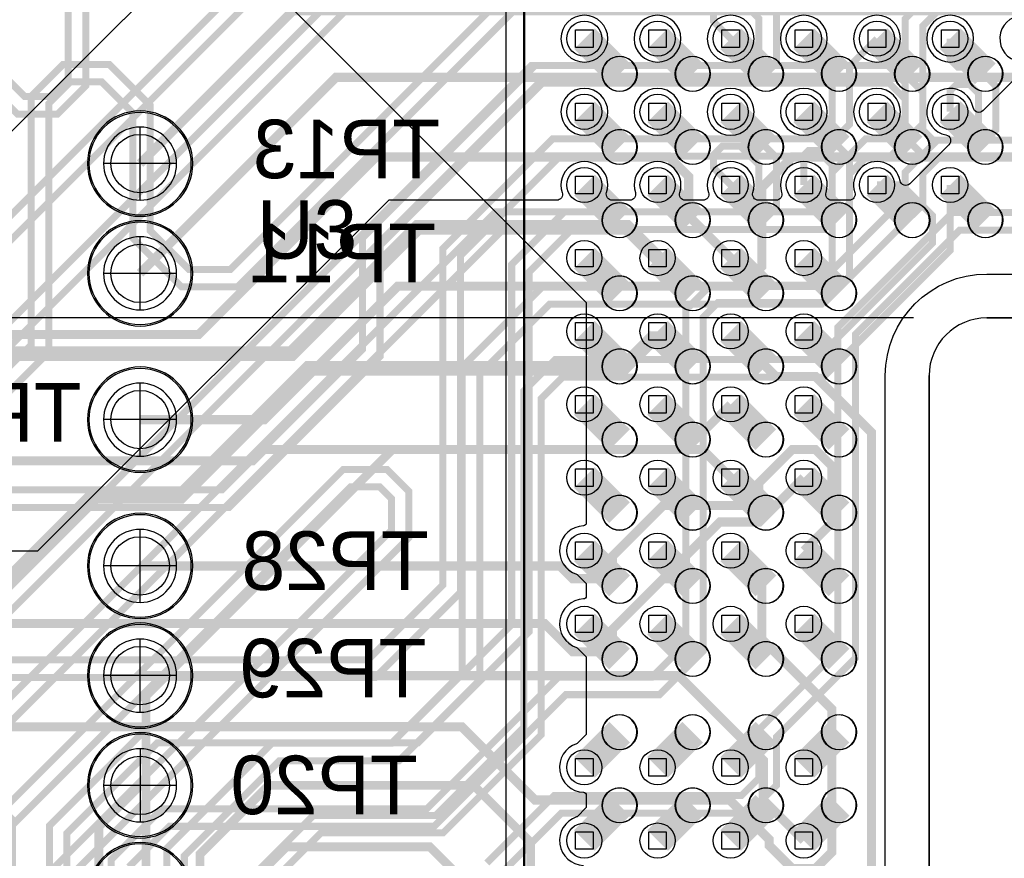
# Model space of a CAD drawing. Extents: x -9303 to 12731, y -3355 to 4522.
# Tile 39 of 51: x 1918 to 2591, y 2475 to 3048. Entities that reach past the tile are written whole.
import ezdxf

# ---------------------------------------------------------------- set-up
doc = ezdxf.new("R2010")
doc.units = 0
for name, color, linetype in [('BG_CUTOUT', 7, 'CONTINUOUS'), ('BG_DIMENSION', 2, 'CONTINUOUS'), ('BG_DXFIN', 231, 'CONTINUOUS'), ('BG_OUTLINE', 150, 'CONTINUOUS'), ('CR_ALL', 2, 'CONTINUOUS'), ('ET_BOTTOM', 1, 'CONTINUOUS'), ('ET_LY3', 103, 'CONTINUOUS'), ('ET_LY5', 7, 'CONTINUOUS'), ('ET_LY6', 7, 'CONTINUOUS'), ('ET_LY8', 213, 'CONTINUOUS'), ('ET_TOP', 5, 'CONTINUOUS'), ('MA_NCLEGEND-1-10', 231, 'CONTINUOUS'), ('PG_ASSEMBLY_BOTTOM', 12, 'CONTINUOUS'), ('PG_ORIGIN', 231, 'CONTINUOUS'), ('PG_PLACE_BOUND_BOTTOM', 254, 'CONTINUOUS'), ('PG_PLACE_BOUND_TOP', 200, 'CONTINUOUS'), ('PG_SILKSCREEN_BOTTOM', 212, 'CONTINUOUS'), ('PG_SILKSCREEN_TOP', 110, 'CONTINUOUS'), ('PIN_BOTTOM', 7, 'CONTINUOUS'), ('PIN_PASTEMASK_TOP', 5, 'CONTINUOUS'), ('PIN_SOLDERMASK_BOTTOM', 1, 'CONTINUOUS'), ('PIN_SOLDERMASK_TOP', 5, 'CONTINUOUS'), ('PIN_TOP', 5, 'CONTINUOUS'), ('RD_SILKSCREEN_BOTTOM', 12, 'CONTINUOUS'), ('RD_SILKSCREEN_TOP', 155, 'CONTINUOUS'), ('RKO_ALL', 110, 'CONTINUOUS'), ('VC_BOTTOM', 254, 'CONTINUOUS'), ('VC_FILMMASKBOTTOM', 1, 'CONTINUOUS'), ('VC_LY2GND', 1, 'CONTINUOUS'), ('VC_LY3', 254, 'CONTINUOUS'), ('VC_LY4GND', 254, 'CONTINUOUS'), ('VC_LY5', 7, 'CONTINUOUS'), ('VC_LY6', 7, 'CONTINUOUS'), ('VC_LY7PWR', 254, 'CONTINUOUS'), ('VC_LY8', 254, 'CONTINUOUS'), ('VC_LY9GND', 254, 'CONTINUOUS'), ('VC_SOLDERMASK_BOTTOM', 1, 'CONTINUOUS'), ('VC_TOP', 5, 'CONTINUOUS')]:
    doc.layers.add(name, color=color, linetype=linetype)

# ---------------------------------------------------------------- blocks, each defined once
blk = doc.blocks.new('FIGURE_SQUARE')
blk.add_lwpolyline([(-0.5, -0.5), (-0.5, 0.5), (0.5, 0.5), (0.5, -0.5)], close=True)

msp = doc.modelspace()

# ---------------------------------------------------------------- linework, layer by layer
at = {"layer": 'BG_CUTOUT'}
msp.add_lwpolyline([(2578.74, 2844.49, 0.414198), (2539.37, 2805.12), (2539.37, 2312.99, 0.414197), (2578.74, 2273.62), (3326.77, 2273.62, 0.41421), (3366.14, 2312.99), (3366.14, 2805.12, 0.414212), (3326.77, 2844.49)], format="xyb", close=True, dxfattribs=at)
at = {"layer": 'BG_DIMENSION'}
msp.add_lwpolyline([(2250, 3175), (2250, 1950), (3650, 1950), (3650, 3175)], close=True, dxfattribs=at)
msp.add_lwpolyline([(2528.74, 2844.49), (-1308.37, 2844.49)], dxfattribs=at)
at = {"layer": 'BG_DXFIN'}
for points in [[(2339.57, 3011.35, 1.000209), (2315.94, 3011.35, 0.999791), (2339.57, 3011.35)], [(2389.57, 3011.35, 1.000209), (2365.94, 3011.35, 0.999791), (2389.57, 3011.35)], [(2439.57, 3011.35, 1.000209), (2415.94, 3011.35, 0.999791), (2439.57, 3011.35)], [(2489.57, 3011.35, 1.000209), (2465.94, 3011.35, 0.999791), (2489.57, 3011.35)], [(2539.57, 3011.35, 1.000209), (2515.94, 3011.35, 0.999791), (2539.57, 3011.35)], [(2589.57, 3011.35, 1.000209), (2565.94, 3011.35, 0.999791), (2589.57, 3011.35)], [(2339.57, 2961.35, 1.000209), (2315.94, 2961.35, 0.999791), (2339.57, 2961.35)], [(2389.57, 2961.35, 1.000209), (2365.94, 2961.35, 0.999791), (2389.57, 2961.35)], [(2439.57, 2961.35, 1.000209), (2415.94, 2961.35, 0.999791), (2439.57, 2961.35)], [(2489.57, 2961.35, 1.000209), (2465.94, 2961.35, 0.999791), (2489.57, 2961.35)], [(2539.57, 2961.35, 1.000209), (2515.94, 2961.35, 0.999791), (2539.57, 2961.35)], [(2589.57, 2961.35, 1.000209), (2565.94, 2961.35, 0.999791), (2589.57, 2961.35)], [(2339.57, 2911.35, 1.000209), (2315.94, 2911.35, 0.999791), (2339.57, 2911.35)], [(2389.57, 2911.35, 1.000209), (2365.94, 2911.35, 0.999791), (2389.57, 2911.35)], [(2439.57, 2911.35, 1.000209), (2415.94, 2911.35, 0.999791), (2439.57, 2911.35)], [(2489.57, 2911.35, 1.000209), (2465.94, 2911.35, 0.999791), (2489.57, 2911.35)], [(2539.57, 2911.35, 1.000209), (2515.94, 2911.35, 0.999791), (2539.57, 2911.35)], [(2589.57, 2911.35, 1.000209), (2565.94, 2911.35, 0.999791), (2589.57, 2911.35)], [(2339.57, 2861.35, 1.000209), (2315.94, 2861.35, 0.999791), (2339.57, 2861.35)], [(2389.57, 2861.35, 1.000209), (2365.94, 2861.35, 0.999791), (2389.57, 2861.35)], [(2439.57, 2861.35, 1.000209), (2415.94, 2861.35, 0.999791), (2439.57, 2861.35)], [(2489.57, 2861.35, 1.000209), (2465.94, 2861.35, 0.999791), (2489.57, 2861.35)], [(2578.74, 2844.49, 0.414198), (2539.37, 2805.12)], [(2339.57, 2811.35, 1.000209), (2315.94, 2811.35, 0.999791), (2339.57, 2811.35)], [(2389.57, 2811.35, 1.000209), (2365.94, 2811.35, 0.999791), (2389.57, 2811.35)], [(2439.57, 2811.35, 1.000209), (2415.94, 2811.35, 0.999791), (2439.57, 2811.35)], [(2489.57, 2811.35, 1.000209), (2465.94, 2811.35, 0.999791), (2489.57, 2811.35)], [(2339.57, 2761.35, 1.000209), (2315.94, 2761.35, 0.999791), (2339.57, 2761.35)], [(2389.57, 2761.35, 1.000209), (2365.94, 2761.35, 0.999791), (2389.57, 2761.35)], [(2439.57, 2761.35, 1.000209), (2415.94, 2761.35, 0.999791), (2439.57, 2761.35)], [(2489.57, 2761.35, 1.000209), (2465.94, 2761.35, 0.999791), (2489.57, 2761.35)], [(2339.57, 2711.35, 1.000209), (2315.94, 2711.35, 0.999791), (2339.57, 2711.35)], [(2389.57, 2711.35, 1.000209), (2365.94, 2711.35, 0.999791), (2389.57, 2711.35)], [(2439.57, 2711.35, 1.000209), (2415.94, 2711.35, 0.999791), (2439.57, 2711.35)], [(2489.57, 2711.35, 1.000209), (2465.94, 2711.35, 0.999791), (2489.57, 2711.35)], [(2339.57, 2661.35, 1.000209), (2315.94, 2661.35, 0.999791), (2339.57, 2661.35)], [(2389.57, 2661.35, 1.000209), (2365.94, 2661.35, 0.999791), (2389.57, 2661.35)], [(2439.57, 2661.35, 1.000209), (2415.94, 2661.35, 0.999791), (2439.57, 2661.35)], [(2489.57, 2661.35, 1.000209), (2465.94, 2661.35, 0.999791), (2489.57, 2661.35)], [(2339.57, 2611.35, 1.000209), (2315.94, 2611.35, 0.999791), (2339.57, 2611.35)], [(2389.57, 2611.35, 1.000209), (2365.94, 2611.35, 0.999791), (2389.57, 2611.35)], [(2439.57, 2611.35, 1.000209), (2415.94, 2611.35, 0.999791), (2439.57, 2611.35)], [(2489.57, 2611.35, 1.000209), (2465.94, 2611.35, 0.999791), (2489.57, 2611.35)], [(2339.57, 2561.35, 1.000209), (2315.94, 2561.35, 0.999791), (2339.57, 2561.35)], [(2389.57, 2561.35, 1.000209), (2365.94, 2561.35, 0.999791), (2389.57, 2561.35)], [(2439.57, 2561.35, 1.000209), (2415.94, 2561.35, 0.999791), (2439.57, 2561.35)], [(2489.57, 2561.35, 1.000209), (2465.94, 2561.35, 0.999791), (2489.57, 2561.35)], [(2339.57, 2511.35, 1.000209), (2315.94, 2511.35, 0.999791), (2339.57, 2511.35)], [(2389.57, 2511.35, 1.000209), (2365.94, 2511.35, 0.999791), (2389.57, 2511.35)], [(2439.57, 2511.35, 1.000209), (2415.94, 2511.35, 0.999791), (2439.57, 2511.35)], [(2489.57, 2511.35, 1.000209), (2465.94, 2511.35, 0.999791), (2489.57, 2511.35)]]:
    msp.add_lwpolyline(points, format="xyb", dxfattribs=at)
for points in [[(2578.74, 2844.49), (3326.77, 2844.49)], [(2539.37, 2312.99), (2539.37, 2805.12)]]:
    msp.add_lwpolyline(points, dxfattribs=at)
at = {"layer": 'BG_OUTLINE'}
msp.add_lwpolyline([(2578.74, 2844.49, 0.414198), (2539.37, 2805.12), (2539.37, 2312.99, 0.414197), (2578.74, 2273.62), (3326.77, 2273.62, 0.41421), (3366.14, 2312.99), (3366.14, 2805.12, 0.414212), (3326.77, 2844.49)], format="xyb", close=True, dxfattribs=at)
at = {"layer": 'CR_ALL'}
msp.add_lwpolyline([(2262, 3164), (2262, 1963), (3641, 1963), (3641, 3164), (3128, 3164), (3068, 3224), (2363, 3224), (2303, 3164)], close=True, dxfattribs=at)
at = {"layer": 'ET_BOTTOM'}
for points, const_width in [([(2803.71, 3035.4), (2784.58, 3054.53), (2104.53, 3054.53), (2000, 2950)], 6.25), ([(2000, 2875), (2134, 3009), (2827.31, 3009), (2853.71, 3035.4)], 6.25), ([(2403.71, 2885.4), (2375, 2914.11), (2375, 2941.16), (2361.63, 2954.53), (2161.4, 2954.53), (2040, 2833.13), (1920.43, 2833.13), (1920.42, 2833.14), (1909.56, 2833.14), (1889.55, 2813.13), (1566.88, 2813.13), (1549.01, 2831), (1150, 2831)], 6.25), ([(2000, 2775), (2085, 2775), (2176.26, 2866.26), (2411.62, 2866.26), (2425, 2879.64), (2425, 2933.74), (2445.79, 2954.53), (2834.58, 2954.53), (2853.71, 2935.4)], 6.25), ([(1265, 2800), (1894.99, 2800), (1914.99, 2820), (2103.35, 2820), (2189.75, 2906.4), (2332.71, 2906.4), (2353.71, 2885.4)], 10), ([(2453.71, 2287.3), (2500, 2333.59), (2500, 2766.16), (2461.63, 2804.53), (2434.58, 2804.53), (2403.71, 2835.4)], 6.25), ([(2403.71, 2735.4), (2384.58, 2754.53), (2084.53, 2754.53), (2076.87, 2746.87), (1291.08, 2746.87), (1252.95, 2785), (1166, 2785), (1150, 2769)], 6.25), ([(2453.71, 2685.4), (2472.84, 2704.53), (2472.84, 2743.32), (2461.63, 2754.53), (2445.79, 2754.53), (2422.84, 2731.58), (2422.84, 2727.48), (2411.63, 2716.27), (2357.53, 2716.27), (2322.84, 2681.58), (2322.84, 2677.48), (2311.63, 2666.27), (2295.79, 2666.27), (2287.06, 2675), (2000, 2675)], 6.25), ([(1150, 2681), (1211, 2681), (1265, 2735), (1690.51, 2735), (1789.89, 2635.62), (2276.44, 2635.62), (2295.79, 2616.27), (2311.63, 2616.27), (2322.84, 2627.48), (2322.84, 2631.58), (2357.53, 2666.27), (2361.63, 2666.27), (2372.84, 2677.48), (2372.84, 2681.58), (2396.28, 2705.02), (2423.33, 2705.02), (2453.71, 2735.4)], 6.25), ([(1150, 2619), (1234, 2619), (1325, 2710), (1645, 2710), (1790, 2565), (2220, 2565), (2270, 2515), (2403.06, 2515), (2430, 2488.06), (2430, 2483.96), (2445.79, 2468.17), (2461.63, 2468.17), (2472.84, 2479.38), (2472.84, 2577.16), (2425, 2625), (2425, 2664.11), (2403.71, 2685.4)], 6.25), ([(2000, 2600), (2368.06, 2600), (2426, 2542.06), (2426, 2515.01), (2453.71, 2487.3)], 6.25), ([(2000, 2525), (1971.87, 2496.87), (1971.87, 2438.35), (2007.09, 2403.13), (2011.65, 2403.13), (2060, 2354.78), (2060, 2270), (2109.46, 2220.54), (2109.46, 2202.26), (2154.8, 2156.92), (2316.29, 2156.92), (2327.05, 2167.68), (2511.14, 2167.68), (2522.84, 2179.38), (2522.84, 2183.48), (2545.79, 2206.43), (2656.93, 2206.43), (2668.18, 2217.68), (2866.29, 2217.68), (2884.09, 2199.88), (2884.09, 2156.92), (2903.71, 2137.3)], 6.25)]:
    msp.add_lwpolyline(points, dxfattribs=dict(at, const_width=const_width))
at = {"layer": 'ET_LY3', "const_width": 4.8}
for points in [[(2753.71, 3085.4), (2735, 3104.11), (2735, 3148), (2717, 3166), (2388, 3166), (2375.12, 3153.12), (1984.58, 3153.12), (1950.93, 3119.47), (1950.93, 3008.13), (1938.61, 2995.81), (1921.18, 2995.81), (1908.86, 3008.13)], [(2753.71, 3035.4), (2753.71, 3058.3), (2723, 3089.01), (2723, 3143.02), (2712.02, 3154), (2392.98, 3154), (2380.1, 3141.12), (1989.56, 3141.12), (1962.93, 3114.49), (1962.93, 3003.15), (1943.59, 2983.81), (1916.2, 2983.81), (1896.86, 3003.15)], [(2803.71, 2935.4), (2773.11, 2966), (2693.98, 2966), (2685, 2974.98), (2685, 3099), (2668, 3116), (2113, 3116), (1808, 2811), (1406.02, 2811), (1269.43, 2674.41), (1269.43, 2561.16), (1222.37, 2514.1), (1162.26, 2514.1)], [(2753.71, 2935.4), (2772.11, 2917), (2780, 2917), (2785, 2922), (2785, 2937.13), (2768.13, 2954), (2689, 2954), (2673, 2970), (2673, 3094.02), (2663.02, 3104), (2117.98, 3104), (1812.98, 2799), (1411, 2799), (1281.43, 2669.43), (1281.43, 2556.18), (1227.35, 2502.1), (1167.24, 2502.1)], [(2503.71, 3085.4), (2520.59, 3085.4), (2525.16, 3080.83), (2525.16, 3073.83), (2517.73, 3066.4), (2135.42, 3066.4), (1836.02, 2767), (1450, 2767), (1315.11, 2632.11), (1315.11, 2528.57), (1239.35, 2452.81), (1239.35, 2024.91), (1203.29, 1988.85), (1140.79, 1988.85)], [(2553.71, 3085.4), (2522.71, 3054.4), (2140.4, 3054.4), (1841, 2755), (1454.98, 2755), (1327.11, 2627.13), (1327.11, 2523.59), (1251.35, 2447.83), (1251.35, 2019.93), (1208.27, 1976.85), (1145.77, 1976.85)], [(2553.71, 3035.4), (2553.71, 3021.29), (2559, 3016), (2572, 3016), (2585, 3003), (2585, 2973), (2566, 2954), (2537, 2954), (2523, 2968), (2523, 2994), (2512, 3005), (2272.33, 3005), (1791.06, 2523.73), (1791.06, 2470.25)], [(2553.71, 2985.4), (2553.71, 2999.71), (2558, 3004), (2567.02, 3004), (2573, 2998.02), (2573, 2977.98), (2561.02, 2966), (2541.98, 2966), (2535, 2972.98), (2535, 2998.98), (2516.98, 3017), (2267.35, 3017), (1779.06, 2528.71), (1779.06, 2475.23), (1761.44, 2457.61)], [(2453.71, 2985.4), (2485, 2954.11), (2485, 2873), (2466, 2854), (2280.13, 2854), (2232.19, 2806.06), (2232.19, 2597.06), (2176.9, 2541.77), (2095.16, 2541.77), (2030.25, 2476.86), (2030.25, 2419.16), (1965.09, 2354), (1635.75, 2354), (1505.6, 2223.85), (1505.6, 2054.34), (1631.2, 1928.74), (1631.2, 1791.73), (1563.89, 1724.42), (1197.29, 1724.42), (1141.39, 1668.52)], [(2403.71, 2985.4), (2435, 2954.11), (2435, 2920), (2420, 2905), (2248.04, 2905), (1842.75, 2499.71), (1842.75, 2478.06), (1853.56, 2467.25), (1865.14, 2467.25), (2138.88, 2740.99), (2168.79, 2740.99), (2183.81, 2725.97), (2183.81, 2694.43), (1887.38, 2398), (1567.96, 2398), (1455.11, 2285.15), (1455.11, 2043.26), (1552.47, 1945.9), (1552.47, 1913.73), (1529.03, 1890.29), (1188.58, 1890.29), (1166.94, 1868.65)], [(2453.71, 2935.4), (2453.71, 2955.71), (2457, 2959), (2463.13, 2959), (2473, 2949.13), (2473, 2877.98), (2461.02, 2866), (2275.15, 2866), (2220.19, 2811.04), (2220.19, 2602.04), (2171.92, 2553.77), (2090.18, 2553.77), (2018.25, 2481.84), (2018.25, 2424.14), (1960.11, 2366), (1630.77, 2366), (1493.6, 2228.83), (1493.6, 2049.36), (1619.2, 1923.76), (1619.2, 1796.71), (1558.91, 1736.42), (1192.31, 1736.42), (1129.39, 1673.5)], [(2403.71, 2935.4), (2392, 2947.11), (2392, 2956.01), (2397.99, 2962), (2410.13, 2962), (2423, 2949.13), (2423, 2924.98), (2415.02, 2917), (2243.06, 2917), (1830.75, 2504.69), (1830.75, 2473.08), (1848.58, 2455.25)], [(2503.71, 2935.4), (2520.59, 2935.4), (2541.71, 2914.28), (2541.71, 2895.69), (2462.02, 2816), (2283.76, 2816), (2262.24, 2794.48), (2262.24, 2564.6), (2202.14, 2504.5), (2118.6, 2504.5), (2078.93, 2464.83)], [(2553.71, 2935.4), (2553.71, 2890.71), (2467, 2804), (2288.74, 2804), (2274.24, 2789.5), (2274.24, 2559.62), (2207.12, 2492.5), (2123.58, 2492.5), (2090.93, 2459.85)], [(1870.12, 2455.25), (2143.86, 2728.99), (2163.81, 2728.99), (2171.81, 2720.99), (2171.81, 2699.41), (1882.4, 2410)]]:
    msp.add_lwpolyline(points, dxfattribs=at)
at = {"layer": 'ET_LY5'}
for points, const_width in [([(265, 1815), (355, 1905), (355, 2260), (485, 2390), (1635, 2390), (1967.5, 2722.5), (2027.5, 2722.5), (2115, 2810), (2330, 2810), (2353.71, 2833.71), (2353.71, 2835.4)], 10), ([(2195, 1560), (2131, 1624), (2131, 1873), (2004, 2000), (2004, 2586), (2172.4, 2754.4), (2372.71, 2754.4), (2403.71, 2785.4)], 6), ([(2403.71, 2287.3), (2372.71, 2256.3), (2286, 2256.3), (2267, 2275.3), (2267, 2486), (2228, 2525), (2088, 2525), (2041, 2478), (2041, 2016), (2050, 2007), (2050, 1998.37), (2169, 1879.37), (2169, 1840), (2237, 1772), (2270, 1772), (2385, 1657)], 6), ([(2066, 2449), (2100, 2483), (2198, 2483), (2244, 2437)], 6)]:
    msp.add_lwpolyline(points, dxfattribs=dict(at, const_width=const_width))
at = {"layer": 'ET_LY6'}
for points in [[(1882.3, 2942.3), (2095, 3155), (2391.16, 3155, -0.708759), (2393.67, 3147.88, 2.838371), (2413.75, 3147.88, -0.708759), (2416.26, 3155), (2441.16, 3155, -0.708759), (2443.67, 3147.88, 2.838371), (2463.75, 3147.88, -0.708759), (2466.26, 3155), (2650, 3155)], [(2619.46, 3038.32, 1.900559), (2600.79, 3019.65, -0.603536)], [(2602.89, 3012.89), (2576.22, 2986.22, -0.603536), (2569.46, 2988.32, 1.900559), (2550.79, 2969.65, -0.603536), (2552.89, 2962.89), (2526.22, 2936.22, -0.603536), (2519.46, 2938.32, 1.07386), (2488.53, 2930.28, -0.513284), (2484.74, 2925), (2472.68, 2925, -0.513284), (2468.89, 2930.28, 1.392635), (2438.53, 2930.28, -0.513284), (2434.74, 2925), (2422.68, 2925, -0.513284), (2418.89, 2930.28, 1.392635), (2388.53, 2930.28, -0.513284), (2384.74, 2925), (2372.68, 2925, -0.513284), (2368.89, 2930.28, 1.392635), (2338.53, 2930.28, -0.513284), (2334.74, 2925), (2322.68, 2925, -0.513284), (2318.89, 2930.28, 1.392635), (2288.53, 2930.28, -0.513284), (2284.74, 2925), (2170, 2925), (1930, 2685), (1607.32, 2685, 0.265322)]]:
    msp.add_lwpolyline(points, format="xyb", dxfattribs=at)
for points in [[(2319.73, 3035.4, 1), (2287.69, 3035.4, 1)], [(2369.73, 3035.4, 1), (2337.69, 3035.4, 1)], [(2419.73, 3035.4, 1), (2387.69, 3035.4, 1)], [(2469.73, 3035.4, 1), (2437.69, 3035.4, 1)], [(2519.73, 3035.4, 1), (2487.69, 3035.4, 1)], [(2569.73, 3035.4, 1), (2537.69, 3035.4, 1)], [(2319.73, 2985.4, 1), (2287.69, 2985.4, 1)], [(2369.73, 2985.4, 1), (2337.69, 2985.4, 1)], [(2419.73, 2985.4, 1), (2387.69, 2985.4, 1)], [(2469.73, 2985.4, 1), (2437.69, 2985.4, 1)], [(2519.73, 2985.4, 1), (2487.69, 2985.4, 1)]]:
    msp.add_lwpolyline(points, format="xyb", close=True, dxfattribs=at)
at = {"layer": 'ET_LY8', "const_width": 4.8}
for points in [[(2703.71, 3085.4), (2672.11, 3117), (2301.02, 3117), (2061.73, 2877.71), (2033.34, 2877.71), (2006.96, 2904.09), (2006.96, 2989.73), (1978.87, 3017.82), (1947.38, 3017.82), (1925.57, 2996.01), (1925.57, 2826.14), (1878.39, 2778.96), (1434.55, 2778.96), (1236.4, 2580.81), (1236.4, 2251.7), (1114.45, 2129.75)], [(2653.71, 3085.4), (2666.11, 3073), (2671.99, 3073), (2678, 3079.01), (2678, 3094.13), (2667.13, 3105), (2306, 3105), (2066.71, 2865.71), (2028.36, 2865.71), (1994.96, 2899.11), (1994.96, 2984.75), (1973.89, 3005.82), (1952.36, 3005.82), (1937.57, 2991.03), (1937.57, 2821.16), (1883.37, 2766.96), (1439.53, 2766.96), (1248.4, 2575.83), (1248.4, 2246.72), (1126.45, 2124.77)], [(2403.71, 3085.4), (2435, 3054.11), (2435, 3019.02), (2420.98, 3005), (2274.98, 3005), (2164, 2894.02), (2164, 2818.02), (2060.98, 2715), (1471.98, 2715), (1286, 2529.02), (1286, 2085.02), (878.86, 1677.88)], [(2653.71, 3035.4), (2622.11, 3067), (2541.02, 3067), (2523, 3048.98), (2523, 2978), (2512, 2967), (2496, 2967), (2473, 2944), (2473, 2927.98), (2462.02, 2917), (2290.02, 2917), (2254, 2880.98), (2254, 2635), (2185, 2566), (2006.66, 2566), (1938.03, 2497.37), (1938.03, 2383.15)], [(2403.71, 3035.4), (2392, 3047.11), (2392, 3053.01), (2399.99, 3061), (2411.13, 3061), (2423, 3049.13), (2423, 3024), (2416, 3017), (2270, 3017), (2152, 2899), (2152, 2823), (2056, 2727), (1467, 2727), (1274, 2534), (1274, 2090), (873.88, 1689.88)], [(2603.71, 3035.4), (2617.11, 3022), (2623.01, 3022), (2630, 3028.99), (2630, 3042.13), (2617.13, 3055), (2546, 3055), (2535, 3044), (2535, 2977), (2513, 2955), (2497, 2955), (2485, 2943), (2485, 2923), (2467, 2905), (2295, 2905), (2266, 2876), (2266, 2630.02), (2189.98, 2554), (2011.64, 2554), (1950.03, 2492.39), (1950.03, 2388.13)], [(2453.71, 3035.4), (2473, 3016.11), (2473, 2977.98), (2462.02, 2967), (2282.02, 2967), (2207, 2891.98), (2207, 2662), (2155.74, 2610.74), (1748.79, 2610.74), (1725.97, 2587.92), (1725.97, 2544.28), (1758.49, 2511.76), (1885.57, 2511.76), (1900.82, 2496.51), (1900.82, 2465.58), (1886.03, 2450.79), (1639.79, 2450.79), (1598, 2409), (1424, 2409), (1371, 2356), (1371, 2078.99), (957.2, 1665.19)], [(2503.71, 3035.4), (2485, 3016.69), (2485, 2977), (2463, 2955), (2287, 2955), (2219, 2887), (2219, 2657.02), (2160.72, 2598.74), (1753.77, 2598.74), (1737.97, 2582.94), (1737.97, 2549.26), (1763.47, 2523.76), (1890.55, 2523.76), (1912.82, 2501.49), (1912.82, 2460.6), (1891.01, 2438.79), (1644.77, 2438.79), (1602.98, 2397), (1428.98, 2397), (1383, 2351.02), (1383, 2074.01), (969.2, 1660.21)], [(2603.71, 2985.4), (2615.71, 2997.4), (2627.59, 2997.4), (2632, 2992.99), (2632, 2980.67), (2617.33, 2966), (2545, 2966), (2523, 2944), (2523, 2926.98), (2463.02, 2867), (2390.02, 2867), (2373, 2849.98), (2373, 2621.98), (2350.02, 2599), (2286.02, 2599), (2196.02, 2509), (2015.1, 2509), (1980.27, 2474.17), (1980.27, 2397.4)], [(2653.71, 2985.4), (2622.31, 2954), (2546, 2954), (2535, 2943), (2535, 2922), (2468, 2855), (2395, 2855), (2385, 2845), (2385, 2617), (2355, 2587), (2291, 2587), (2201, 2497), (2020.08, 2497), (1992.27, 2469.19)], [(3051.81, 2985.4), (3064, 2973.21), (3064, 2964), (3058, 2958), (3046.19, 2958), (3038.19, 2966), (2972, 2966), (2922.5, 2916.5), (2555.32, 2916.5), (2477, 2838.18), (2477, 2617), (2423, 2563), (2423, 2530), (2411, 2518), (2283, 2518), (2237, 2472)], [(3051.81, 2935.4), (3033.21, 2954), (2976.98, 2954), (2927.48, 2904.5), (2560.3, 2904.5), (2489, 2833.2), (2489, 2612.02), (2435, 2558.02), (2435, 2525.02), (2415.98, 2506), (2287.98, 2506), (2241.98, 2460)]]:
    msp.add_lwpolyline(points, dxfattribs=at)
at = {"layer": 'ET_TOP'}
msp.add_lwpolyline([(1868.23, 3055), (2105, 3055), (2305, 2855), (2305, 2704.41, -0.404409), (2303.07, 2702.41, 0.834408), (2298.32, 2669.26), (2298.77, 2669.11), (2305, 2662.88), (2305, 2654.41, -0.404409), (2303.07, 2652.41, 0.834408), (2298.32, 2619.26), (2298.77, 2619.11), (2305, 2612.88), (2305, 2559.82), (2298.77, 2553.59), (2298.32, 2553.44, 0.834408), (2303.07, 2520.29, -0.404409), (2305, 2518.29), (2305, 2509.82), (2298.77, 2503.59), (2298.32, 2503.44, 0.834408), (2303.07, 2470.29, -0.404409)], format="xyb", dxfattribs=at)
at = {"layer": 'ET_TOP', "const_width": 20}
for points in [[(2327.76, 3011.35), (2303.71, 3035.4)], [(2377.76, 3011.35), (2353.71, 3035.4)], [(2427.76, 3011.35), (2403.71, 3035.4)], [(2477.76, 3011.35), (2453.71, 3035.4)], [(2527.76, 3011.35), (2503.71, 3035.4)], [(2577.76, 3011.35), (2553.71, 3035.4)], [(2327.76, 2961.35), (2303.71, 2985.4)], [(2377.76, 2961.35), (2353.71, 2985.4)], [(2427.76, 2961.35), (2403.71, 2985.4)], [(2477.76, 2961.35), (2453.71, 2985.4)], [(2527.76, 2961.35), (2503.71, 2985.4)], [(2577.76, 2961.35), (2553.71, 2985.4)], [(2327.76, 2911.35), (2303.71, 2935.4)], [(2377.76, 2911.35), (2353.71, 2935.4)], [(2427.76, 2911.35), (2403.71, 2935.4)], [(2477.76, 2911.35), (2453.71, 2935.4)], [(2527.76, 2911.35), (2503.71, 2935.4)], [(2577.76, 2911.35), (2553.71, 2935.4)], [(2327.76, 2861.35), (2303.71, 2885.4)], [(2377.76, 2861.35), (2353.71, 2885.4)], [(2427.76, 2861.35), (2403.71, 2885.4)], [(2477.76, 2861.35), (2453.71, 2885.4)], [(2327.76, 2811.35), (2303.71, 2835.4)], [(2377.76, 2811.35), (2353.71, 2835.4)], [(2427.76, 2811.35), (2403.71, 2835.4)], [(2477.76, 2811.35), (2453.71, 2835.4)], [(2327.76, 2761.35), (2303.71, 2785.4)], [(2377.76, 2761.35), (2353.71, 2785.4)], [(2427.76, 2761.35), (2403.71, 2785.4)], [(2477.76, 2761.35), (2453.71, 2785.4)], [(2327.76, 2711.35), (2303.71, 2735.4)], [(2377.76, 2711.35), (2353.71, 2735.4)], [(2427.76, 2711.35), (2403.71, 2735.4)], [(2477.76, 2711.35), (2453.71, 2735.4)], [(2327.76, 2661.35), (2303.71, 2685.4)], [(2377.76, 2661.35), (2353.71, 2685.4)], [(2427.76, 2661.35), (2403.71, 2685.4)], [(2477.76, 2661.35), (2453.71, 2685.4)], [(2327.76, 2611.35), (2303.71, 2635.4)], [(2377.76, 2611.35), (2353.71, 2635.4)], [(2427.76, 2611.35), (2403.71, 2635.4)], [(2477.76, 2611.35), (2453.71, 2635.4)], [(2327.76, 2561.35), (2303.71, 2537.3)], [(2377.76, 2561.35), (2353.71, 2537.3)], [(2427.76, 2561.35), (2403.71, 2537.3)], [(2477.76, 2561.35), (2453.71, 2537.3)], [(2327.76, 2511.35), (2303.71, 2487.3)], [(2377.76, 2511.35), (2353.71, 2487.3)], [(2427.76, 2511.35), (2403.71, 2487.3)], [(2477.76, 2511.35), (2453.71, 2487.3)]]:
    msp.add_lwpolyline(points, dxfattribs=at)
at = {"layer": 'PG_ASSEMBLY_BOTTOM'}
for points in [[(2035, 2950, 1), (1965, 2950, 1), (2035, 2950)], [(2035, 2875, 1), (1965, 2875, 1), (2035, 2875)], [(2035, 2775, 1), (1965, 2775, 1), (2035, 2775)], [(2035, 2675, 1), (1965, 2675, 1), (2035, 2675)], [(2035, 2600, 1), (1965, 2600, 1), (2035, 2600)], [(2035, 2525, 1), (1965, 2525, 1), (2035, 2525)], [(2035, 2450, 1), (1965, 2450, 1), (2035, 2450)]]:
    msp.add_lwpolyline(points, format="xyb", dxfattribs=at)
at = {"layer": 'PG_ORIGIN'}
for points in [[(2025, 2950, 1), (1975, 2950, 1), (2025, 2950)], [(2025, 2875, 1), (1975, 2875, 1), (2025, 2875)], [(2025, 2775, 1), (1975, 2775, 1), (2025, 2775)], [(2025, 2675, 1), (1975, 2675, 1), (2025, 2675)], [(2025, 2600, 1), (1975, 2600, 1), (2025, 2600)], [(2025, 2525, 1), (1975, 2525, 1), (2025, 2525)]]:
    msp.add_lwpolyline(points, format="xyb", dxfattribs=at)
for points in [[(2000, 2925), (2000, 2975)], [(2025, 2950), (1975, 2950)], [(2000, 2850), (2000, 2900)], [(2025, 2875), (1975, 2875)], [(2000, 2750), (2000, 2800)], [(2025, 2775), (1975, 2775)], [(2000, 2650), (2000, 2700)], [(2025, 2675), (1975, 2675)], [(2000, 2575), (2000, 2625)], [(2025, 2600), (1975, 2600)], [(2000, 2550), (2000, 2500)], [(2025, 2525), (1975, 2525)]]:
    msp.add_lwpolyline(points, dxfattribs=at)
at = {"layer": 'PG_PLACE_BOUND_BOTTOM'}
for points in [[(2036, 2950, 1), (1964, 2950, 1)], [(2036, 2875, 1), (1964, 2875, 1)], [(2036, 2775, 1), (1964, 2775, 1)], [(2036, 2675, 1), (1964, 2675, 1)], [(2036, 2600, 1), (1964, 2600, 1)], [(2036, 2525, 1), (1964, 2525, 1)], [(2036, 2450, 1), (1964, 2450, 1)]]:
    msp.add_lwpolyline(points, format="xyb", close=True, dxfattribs=at)
at = {"layer": 'PG_PLACE_BOUND_TOP'}
msp.add_lwpolyline([(2362.76, 3196.35), (3642.76, 3196.35), (3642.76, 1926.35), (2262.76, 1926.35), (2262.76, 3096.35)], close=True, dxfattribs=at)
at = {"layer": 'PG_SILKSCREEN_BOTTOM'}
for points in [[(2035, 2950, 1), (1965, 2950, 1), (2035, 2950)], [(2035, 2875, 1), (1965, 2875, 1), (2035, 2875)], [(2035, 2775, 1), (1965, 2775, 1), (2035, 2775)], [(2035, 2675, 1), (1965, 2675, 1), (2035, 2675)], [(2035, 2600, 1), (1965, 2600, 1), (2035, 2600)], [(2035, 2525, 1), (1965, 2525, 1), (2035, 2525)], [(2035, 2450, 1), (1965, 2450, 1), (2035, 2450)]]:
    msp.add_lwpolyline(points, format="xyb", dxfattribs=at)
at = {"layer": 'PG_SILKSCREEN_TOP'}
msp.add_lwpolyline([(2302.76, 3136.35), (2262.76, 3096.35), (2262.76, 1926.35), (3642.76, 1926.35), (3642.76, 3196.35), (2362.76, 3196.35), (2302.76, 3136.35)], dxfattribs=at)
at = {"layer": 'PIN_BOTTOM'}
for centre in [(2000, 2950), (2000, 2875), (2000, 2775), (2000, 2675), (2000, 2600), (2000, 2525)]:
    msp.add_circle(centre, 20, dxfattribs=at)
at = {"layer": 'PIN_PASTEMASK_TOP'}
for centre in [(2327.76, 3011.35), (2377.76, 3011.35), (2427.76, 3011.35), (2477.76, 3011.35), (2527.76, 3011.35), (2577.76, 3011.35), (2327.76, 2961.35), (2377.76, 2961.35), (2427.76, 2961.35), (2477.76, 2961.35), (2527.76, 2961.35), (2577.76, 2961.35), (2327.76, 2911.35), (2377.76, 2911.35), (2427.76, 2911.35), (2477.76, 2911.35), (2527.76, 2911.35), (2577.76, 2911.35), (2327.76, 2861.35), (2377.76, 2861.35), (2427.76, 2861.35), (2477.76, 2861.35), (2327.76, 2811.35), (2377.76, 2811.35), (2427.76, 2811.35), (2477.76, 2811.35), (2327.76, 2761.35), (2377.76, 2761.35), (2427.76, 2761.35), (2477.76, 2761.35), (2327.76, 2711.35), (2377.76, 2711.35), (2427.76, 2711.35), (2477.76, 2711.35), (2327.76, 2661.35), (2377.76, 2661.35), (2427.76, 2661.35), (2477.76, 2661.35), (2327.76, 2611.35), (2377.76, 2611.35), (2427.76, 2611.35), (2477.76, 2611.35), (2327.76, 2561.35), (2377.76, 2561.35), (2427.76, 2561.35), (2477.76, 2561.35), (2327.76, 2511.35), (2377.76, 2511.35), (2427.76, 2511.35), (2477.76, 2511.35)]:
    msp.add_circle(centre, 12, dxfattribs=at)
at = {"layer": 'PIN_SOLDERMASK_BOTTOM'}
for centre in [(2000, 2950), (2000, 2875), (2000, 2775), (2000, 2675), (2000, 2600), (2000, 2525)]:
    msp.add_circle(centre, 20, dxfattribs=at)
at = {"layer": 'PIN_SOLDERMASK_TOP'}
for centre in [(2327.76, 3011.35), (2377.76, 3011.35), (2427.76, 3011.35), (2477.76, 3011.35), (2527.76, 3011.35), (2577.76, 3011.35), (2327.76, 2961.35), (2377.76, 2961.35), (2427.76, 2961.35), (2477.76, 2961.35), (2527.76, 2961.35), (2577.76, 2961.35), (2327.76, 2911.35), (2377.76, 2911.35), (2427.76, 2911.35), (2477.76, 2911.35), (2527.76, 2911.35), (2577.76, 2911.35), (2327.76, 2861.35), (2377.76, 2861.35), (2427.76, 2861.35), (2477.76, 2861.35), (2327.76, 2811.35), (2377.76, 2811.35), (2427.76, 2811.35), (2477.76, 2811.35), (2327.76, 2761.35), (2377.76, 2761.35), (2427.76, 2761.35), (2477.76, 2761.35), (2327.76, 2711.35), (2377.76, 2711.35), (2427.76, 2711.35), (2477.76, 2711.35), (2327.76, 2661.35), (2377.76, 2661.35), (2427.76, 2661.35), (2477.76, 2661.35), (2327.76, 2611.35), (2377.76, 2611.35), (2427.76, 2611.35), (2477.76, 2611.35), (2327.76, 2561.35), (2377.76, 2561.35), (2427.76, 2561.35), (2477.76, 2561.35), (2327.76, 2511.35), (2377.76, 2511.35), (2427.76, 2511.35), (2477.76, 2511.35)]:
    msp.add_circle(centre, 12, dxfattribs=at)
at = {"layer": 'PIN_TOP'}
for centre in [(2327.76, 3011.35), (2377.76, 3011.35), (2427.76, 3011.35), (2477.76, 3011.35), (2527.76, 3011.35), (2577.76, 3011.35), (2327.76, 2961.35), (2377.76, 2961.35), (2427.76, 2961.35), (2477.76, 2961.35), (2527.76, 2961.35), (2577.76, 2961.35), (2327.76, 2911.35), (2377.76, 2911.35), (2427.76, 2911.35), (2477.76, 2911.35), (2527.76, 2911.35), (2577.76, 2911.35), (2327.76, 2861.35), (2377.76, 2861.35), (2427.76, 2861.35), (2477.76, 2861.35), (2327.76, 2811.35), (2377.76, 2811.35), (2427.76, 2811.35), (2477.76, 2811.35), (2327.76, 2761.35), (2377.76, 2761.35), (2427.76, 2761.35), (2477.76, 2761.35), (2327.76, 2711.35), (2377.76, 2711.35), (2427.76, 2711.35), (2477.76, 2711.35), (2327.76, 2661.35), (2377.76, 2661.35), (2427.76, 2661.35), (2477.76, 2661.35), (2327.76, 2611.35), (2377.76, 2611.35), (2427.76, 2611.35), (2477.76, 2611.35), (2327.76, 2561.35), (2377.76, 2561.35), (2427.76, 2561.35), (2477.76, 2561.35), (2327.76, 2511.35), (2377.76, 2511.35), (2427.76, 2511.35), (2477.76, 2511.35)]:
    msp.add_circle(centre, 12, dxfattribs=at)
at = {"layer": 'RKO_ALL'}
msp.add_lwpolyline([(2509.37, 2312.99), (2509.37, 2805.12, -0.414205), (2578.74, 2874.49), (3326.77, 2874.49, -0.414213), (3396.14, 2805.12), (3396.14, 2312.99, -0.414212), (3326.77, 2243.62), (2578.74, 2243.62, -0.414204)], format="xyb", close=True, dxfattribs=at)
at = {"layer": 'VC_BOTTOM'}
for centre in [(2303.71, 3035.4), (2353.71, 3035.4), (2403.71, 3035.4), (2453.71, 3035.4), (2503.71, 3035.4), (2553.71, 3035.4), (2303.71, 2985.4), (2353.71, 2985.4), (2403.71, 2985.4), (2453.71, 2985.4), (2503.71, 2985.4), (2553.71, 2985.4), (2303.71, 2935.4), (2353.71, 2935.4), (2403.71, 2935.4), (2453.71, 2935.4), (2503.71, 2935.4), (2553.71, 2935.4), (2303.71, 2885.4), (2353.71, 2885.4), (2403.71, 2885.4), (2453.71, 2885.4), (2303.71, 2835.4), (2353.71, 2835.4), (2403.71, 2835.4), (2453.71, 2835.4), (2303.71, 2785.4), (2353.71, 2785.4), (2403.71, 2785.4), (2453.71, 2785.4), (2303.71, 2735.4), (2353.71, 2735.4), (2403.71, 2735.4), (2453.71, 2735.4), (2303.71, 2685.4), (2353.71, 2685.4), (2403.71, 2685.4), (2453.71, 2685.4), (2303.71, 2635.4), (2353.71, 2635.4), (2403.71, 2635.4), (2453.71, 2635.4), (2303.71, 2537.3), (2353.71, 2537.3), (2403.71, 2537.3), (2453.71, 2537.3), (2303.71, 2487.3), (2353.71, 2487.3), (2403.71, 2487.3), (2453.71, 2487.3)]:
    msp.add_circle(centre, 12, dxfattribs=at)
at = {"layer": 'VC_FILMMASKBOTTOM'}
for centre in [(2303.71, 3035.4), (2353.71, 3035.4), (2403.71, 3035.4), (2453.71, 3035.4), (2503.71, 3035.4), (2553.71, 3035.4), (2303.71, 2985.4), (2353.71, 2985.4), (2403.71, 2985.4), (2453.71, 2985.4), (2503.71, 2985.4), (2553.71, 2985.4), (2303.71, 2935.4), (2353.71, 2935.4), (2403.71, 2935.4), (2453.71, 2935.4), (2503.71, 2935.4), (2553.71, 2935.4), (2303.71, 2885.4), (2353.71, 2885.4), (2403.71, 2885.4), (2453.71, 2885.4), (2303.71, 2835.4), (2353.71, 2835.4), (2403.71, 2835.4), (2453.71, 2835.4), (2303.71, 2785.4), (2353.71, 2785.4), (2403.71, 2785.4), (2453.71, 2785.4), (2303.71, 2735.4), (2353.71, 2735.4), (2403.71, 2735.4), (2453.71, 2735.4), (2303.71, 2685.4), (2353.71, 2685.4), (2403.71, 2685.4), (2453.71, 2685.4), (2303.71, 2635.4), (2353.71, 2635.4), (2403.71, 2635.4), (2453.71, 2635.4), (2303.71, 2537.3), (2353.71, 2537.3), (2403.71, 2537.3), (2453.71, 2537.3), (2303.71, 2487.3), (2353.71, 2487.3), (2403.71, 2487.3), (2453.71, 2487.3)]:
    msp.add_circle(centre, 12, dxfattribs=at)
at = {"layer": 'VC_LY2GND'}
for centre in [(2303.71, 3035.4), (2353.71, 3035.4), (2403.71, 3035.4), (2453.71, 3035.4), (2503.71, 3035.4), (2553.71, 3035.4), (2303.71, 2985.4), (2353.71, 2985.4), (2403.71, 2985.4), (2453.71, 2985.4), (2503.71, 2985.4), (2553.71, 2985.4), (2303.71, 2935.4), (2353.71, 2935.4), (2403.71, 2935.4), (2453.71, 2935.4), (2503.71, 2935.4), (2553.71, 2935.4), (2303.71, 2885.4), (2353.71, 2885.4), (2403.71, 2885.4), (2453.71, 2885.4), (2303.71, 2835.4), (2353.71, 2835.4), (2403.71, 2835.4), (2453.71, 2835.4), (2303.71, 2785.4), (2353.71, 2785.4), (2403.71, 2785.4), (2453.71, 2785.4), (2303.71, 2735.4), (2353.71, 2735.4), (2403.71, 2735.4), (2453.71, 2735.4), (2303.71, 2685.4), (2353.71, 2685.4), (2403.71, 2685.4), (2453.71, 2685.4), (2303.71, 2635.4), (2353.71, 2635.4), (2403.71, 2635.4), (2453.71, 2635.4), (2303.71, 2537.3), (2353.71, 2537.3), (2403.71, 2537.3), (2453.71, 2537.3), (2303.71, 2487.3), (2353.71, 2487.3), (2403.71, 2487.3), (2453.71, 2487.3)]:
    msp.add_circle(centre, 12, dxfattribs=at)
at = {"layer": 'VC_LY3'}
for centre in [(2303.71, 3035.4), (2353.71, 3035.4), (2403.71, 3035.4), (2453.71, 3035.4), (2503.71, 3035.4), (2553.71, 3035.4), (2303.71, 2985.4), (2353.71, 2985.4), (2403.71, 2985.4), (2453.71, 2985.4), (2503.71, 2985.4), (2553.71, 2985.4), (2303.71, 2935.4), (2353.71, 2935.4), (2403.71, 2935.4), (2453.71, 2935.4), (2503.71, 2935.4), (2553.71, 2935.4), (2303.71, 2885.4), (2353.71, 2885.4), (2403.71, 2885.4), (2453.71, 2885.4), (2303.71, 2835.4), (2353.71, 2835.4), (2403.71, 2835.4), (2453.71, 2835.4), (2303.71, 2785.4), (2353.71, 2785.4), (2403.71, 2785.4), (2453.71, 2785.4), (2303.71, 2735.4), (2353.71, 2735.4), (2403.71, 2735.4), (2453.71, 2735.4), (2303.71, 2685.4), (2353.71, 2685.4), (2403.71, 2685.4), (2453.71, 2685.4), (2303.71, 2635.4), (2353.71, 2635.4), (2403.71, 2635.4), (2453.71, 2635.4), (2303.71, 2537.3), (2353.71, 2537.3), (2403.71, 2537.3), (2453.71, 2537.3), (2303.71, 2487.3), (2353.71, 2487.3), (2403.71, 2487.3), (2453.71, 2487.3)]:
    msp.add_circle(centre, 12, dxfattribs=at)
at = {"layer": 'VC_LY4GND'}
for centre in [(2303.71, 3035.4), (2353.71, 3035.4), (2403.71, 3035.4), (2453.71, 3035.4), (2503.71, 3035.4), (2553.71, 3035.4), (2303.71, 2985.4), (2353.71, 2985.4), (2403.71, 2985.4), (2453.71, 2985.4), (2503.71, 2985.4), (2553.71, 2985.4), (2303.71, 2935.4), (2353.71, 2935.4), (2403.71, 2935.4), (2453.71, 2935.4), (2503.71, 2935.4), (2553.71, 2935.4), (2303.71, 2885.4), (2353.71, 2885.4), (2403.71, 2885.4), (2453.71, 2885.4), (2303.71, 2835.4), (2353.71, 2835.4), (2403.71, 2835.4), (2453.71, 2835.4), (2303.71, 2785.4), (2353.71, 2785.4), (2403.71, 2785.4), (2453.71, 2785.4), (2303.71, 2735.4), (2353.71, 2735.4), (2403.71, 2735.4), (2453.71, 2735.4), (2303.71, 2685.4), (2353.71, 2685.4), (2403.71, 2685.4), (2453.71, 2685.4), (2303.71, 2635.4), (2353.71, 2635.4), (2403.71, 2635.4), (2453.71, 2635.4), (2303.71, 2537.3), (2353.71, 2537.3), (2403.71, 2537.3), (2453.71, 2537.3), (2303.71, 2487.3), (2353.71, 2487.3), (2403.71, 2487.3), (2453.71, 2487.3)]:
    msp.add_circle(centre, 12, dxfattribs=at)
at = {"layer": 'VC_LY5'}
for centre in [(2303.71, 3035.4), (2353.71, 3035.4), (2403.71, 3035.4), (2453.71, 3035.4), (2503.71, 3035.4), (2553.71, 3035.4), (2303.71, 2985.4), (2353.71, 2985.4), (2403.71, 2985.4), (2453.71, 2985.4), (2503.71, 2985.4), (2553.71, 2985.4), (2303.71, 2935.4), (2353.71, 2935.4), (2403.71, 2935.4), (2453.71, 2935.4), (2503.71, 2935.4), (2553.71, 2935.4), (2303.71, 2885.4), (2353.71, 2885.4), (2403.71, 2885.4), (2453.71, 2885.4), (2303.71, 2835.4), (2353.71, 2835.4), (2403.71, 2835.4), (2453.71, 2835.4), (2303.71, 2785.4), (2353.71, 2785.4), (2403.71, 2785.4), (2453.71, 2785.4), (2303.71, 2735.4), (2353.71, 2735.4), (2403.71, 2735.4), (2453.71, 2735.4), (2303.71, 2685.4), (2353.71, 2685.4), (2403.71, 2685.4), (2453.71, 2685.4), (2303.71, 2635.4), (2353.71, 2635.4), (2403.71, 2635.4), (2453.71, 2635.4), (2303.71, 2537.3), (2353.71, 2537.3), (2403.71, 2537.3), (2453.71, 2537.3), (2303.71, 2487.3), (2353.71, 2487.3), (2403.71, 2487.3), (2453.71, 2487.3)]:
    msp.add_circle(centre, 12, dxfattribs=at)
at = {"layer": 'VC_LY6'}
for centre in [(2303.71, 3035.4), (2353.71, 3035.4), (2403.71, 3035.4), (2453.71, 3035.4), (2503.71, 3035.4), (2553.71, 3035.4), (2303.71, 2985.4), (2353.71, 2985.4), (2403.71, 2985.4), (2453.71, 2985.4), (2503.71, 2985.4), (2553.71, 2985.4), (2303.71, 2935.4), (2353.71, 2935.4), (2403.71, 2935.4), (2453.71, 2935.4), (2503.71, 2935.4), (2553.71, 2935.4), (2303.71, 2885.4), (2353.71, 2885.4), (2403.71, 2885.4), (2453.71, 2885.4), (2303.71, 2835.4), (2353.71, 2835.4), (2403.71, 2835.4), (2453.71, 2835.4), (2303.71, 2785.4), (2353.71, 2785.4), (2403.71, 2785.4), (2453.71, 2785.4), (2303.71, 2735.4), (2353.71, 2735.4), (2403.71, 2735.4), (2453.71, 2735.4), (2303.71, 2685.4), (2353.71, 2685.4), (2403.71, 2685.4), (2453.71, 2685.4), (2303.71, 2635.4), (2353.71, 2635.4), (2403.71, 2635.4), (2453.71, 2635.4), (2303.71, 2537.3), (2353.71, 2537.3), (2403.71, 2537.3), (2453.71, 2537.3), (2303.71, 2487.3), (2353.71, 2487.3), (2403.71, 2487.3), (2453.71, 2487.3)]:
    msp.add_circle(centre, 12, dxfattribs=at)
at = {"layer": 'VC_LY7PWR'}
for centre in [(2303.71, 3035.4), (2353.71, 3035.4), (2403.71, 3035.4), (2453.71, 3035.4), (2503.71, 3035.4), (2553.71, 3035.4), (2303.71, 2985.4), (2353.71, 2985.4), (2403.71, 2985.4), (2453.71, 2985.4), (2503.71, 2985.4), (2553.71, 2985.4), (2303.71, 2935.4), (2353.71, 2935.4), (2403.71, 2935.4), (2453.71, 2935.4), (2503.71, 2935.4), (2553.71, 2935.4), (2303.71, 2885.4), (2353.71, 2885.4), (2403.71, 2885.4), (2453.71, 2885.4), (2303.71, 2835.4), (2353.71, 2835.4), (2403.71, 2835.4), (2453.71, 2835.4), (2303.71, 2785.4), (2353.71, 2785.4), (2403.71, 2785.4), (2453.71, 2785.4), (2303.71, 2735.4), (2353.71, 2735.4), (2403.71, 2735.4), (2453.71, 2735.4), (2303.71, 2685.4), (2353.71, 2685.4), (2403.71, 2685.4), (2453.71, 2685.4), (2303.71, 2635.4), (2353.71, 2635.4), (2403.71, 2635.4), (2453.71, 2635.4), (2303.71, 2537.3), (2353.71, 2537.3), (2403.71, 2537.3), (2453.71, 2537.3), (2303.71, 2487.3), (2353.71, 2487.3), (2403.71, 2487.3), (2453.71, 2487.3)]:
    msp.add_circle(centre, 12, dxfattribs=at)
at = {"layer": 'VC_LY8'}
for centre in [(2303.71, 3035.4), (2353.71, 3035.4), (2403.71, 3035.4), (2453.71, 3035.4), (2503.71, 3035.4), (2553.71, 3035.4), (2303.71, 2985.4), (2353.71, 2985.4), (2403.71, 2985.4), (2453.71, 2985.4), (2503.71, 2985.4), (2553.71, 2985.4), (2303.71, 2935.4), (2353.71, 2935.4), (2403.71, 2935.4), (2453.71, 2935.4), (2503.71, 2935.4), (2553.71, 2935.4), (2303.71, 2885.4), (2353.71, 2885.4), (2403.71, 2885.4), (2453.71, 2885.4), (2303.71, 2835.4), (2353.71, 2835.4), (2403.71, 2835.4), (2453.71, 2835.4), (2303.71, 2785.4), (2353.71, 2785.4), (2403.71, 2785.4), (2453.71, 2785.4), (2303.71, 2735.4), (2353.71, 2735.4), (2403.71, 2735.4), (2453.71, 2735.4), (2303.71, 2685.4), (2353.71, 2685.4), (2403.71, 2685.4), (2453.71, 2685.4), (2303.71, 2635.4), (2353.71, 2635.4), (2403.71, 2635.4), (2453.71, 2635.4), (2303.71, 2537.3), (2353.71, 2537.3), (2403.71, 2537.3), (2453.71, 2537.3), (2303.71, 2487.3), (2353.71, 2487.3), (2403.71, 2487.3), (2453.71, 2487.3)]:
    msp.add_circle(centre, 12, dxfattribs=at)
at = {"layer": 'VC_LY9GND'}
for centre in [(2303.71, 3035.4), (2353.71, 3035.4), (2403.71, 3035.4), (2453.71, 3035.4), (2503.71, 3035.4), (2553.71, 3035.4), (2303.71, 2985.4), (2353.71, 2985.4), (2403.71, 2985.4), (2453.71, 2985.4), (2503.71, 2985.4), (2553.71, 2985.4), (2303.71, 2935.4), (2353.71, 2935.4), (2403.71, 2935.4), (2453.71, 2935.4), (2503.71, 2935.4), (2553.71, 2935.4), (2303.71, 2885.4), (2353.71, 2885.4), (2403.71, 2885.4), (2453.71, 2885.4), (2303.71, 2835.4), (2353.71, 2835.4), (2403.71, 2835.4), (2453.71, 2835.4), (2303.71, 2785.4), (2353.71, 2785.4), (2403.71, 2785.4), (2453.71, 2785.4), (2303.71, 2735.4), (2353.71, 2735.4), (2403.71, 2735.4), (2453.71, 2735.4), (2303.71, 2685.4), (2353.71, 2685.4), (2403.71, 2685.4), (2453.71, 2685.4), (2303.71, 2635.4), (2353.71, 2635.4), (2403.71, 2635.4), (2453.71, 2635.4), (2303.71, 2537.3), (2353.71, 2537.3), (2403.71, 2537.3), (2453.71, 2537.3), (2303.71, 2487.3), (2353.71, 2487.3), (2403.71, 2487.3), (2453.71, 2487.3)]:
    msp.add_circle(centre, 12, dxfattribs=at)
at = {"layer": 'VC_SOLDERMASK_BOTTOM'}
for centre in [(2303.71, 3035.4), (2353.71, 3035.4), (2403.71, 3035.4), (2453.71, 3035.4), (2503.71, 3035.4), (2553.71, 3035.4), (2303.71, 2985.4), (2353.71, 2985.4), (2403.71, 2985.4), (2453.71, 2985.4), (2503.71, 2985.4), (2553.71, 2985.4), (2303.71, 2935.4), (2353.71, 2935.4), (2403.71, 2935.4), (2453.71, 2935.4), (2503.71, 2935.4), (2553.71, 2935.4), (2303.71, 2885.4), (2353.71, 2885.4), (2403.71, 2885.4), (2453.71, 2885.4), (2303.71, 2835.4), (2353.71, 2835.4), (2403.71, 2835.4), (2453.71, 2835.4), (2303.71, 2785.4), (2353.71, 2785.4), (2403.71, 2785.4), (2453.71, 2785.4), (2303.71, 2735.4), (2353.71, 2735.4), (2403.71, 2735.4), (2453.71, 2735.4), (2303.71, 2685.4), (2353.71, 2685.4), (2403.71, 2685.4), (2453.71, 2685.4), (2303.71, 2635.4), (2353.71, 2635.4), (2403.71, 2635.4), (2453.71, 2635.4), (2303.71, 2537.3), (2353.71, 2537.3), (2403.71, 2537.3), (2453.71, 2537.3), (2303.71, 2487.3), (2353.71, 2487.3), (2403.71, 2487.3), (2453.71, 2487.3)]:
    msp.add_circle(centre, 12, dxfattribs=at)
at = {"layer": 'VC_TOP'}
for centre in [(2303.71, 3035.4), (2353.71, 3035.4), (2403.71, 3035.4), (2453.71, 3035.4), (2503.71, 3035.4), (2553.71, 3035.4), (2303.71, 2985.4), (2353.71, 2985.4), (2403.71, 2985.4), (2453.71, 2985.4), (2503.71, 2985.4), (2553.71, 2985.4), (2303.71, 2935.4), (2353.71, 2935.4), (2403.71, 2935.4), (2453.71, 2935.4), (2503.71, 2935.4), (2553.71, 2935.4), (2303.71, 2885.4), (2353.71, 2885.4), (2403.71, 2885.4), (2453.71, 2885.4), (2303.71, 2835.4), (2353.71, 2835.4), (2403.71, 2835.4), (2453.71, 2835.4), (2303.71, 2785.4), (2353.71, 2785.4), (2403.71, 2785.4), (2453.71, 2785.4), (2303.71, 2735.4), (2353.71, 2735.4), (2403.71, 2735.4), (2453.71, 2735.4), (2303.71, 2685.4), (2353.71, 2685.4), (2403.71, 2685.4), (2453.71, 2685.4), (2303.71, 2635.4), (2353.71, 2635.4), (2403.71, 2635.4), (2453.71, 2635.4), (2303.71, 2537.3), (2353.71, 2537.3), (2403.71, 2537.3), (2453.71, 2537.3), (2303.71, 2487.3), (2353.71, 2487.3), (2403.71, 2487.3), (2453.71, 2487.3)]:
    msp.add_circle(centre, 12, dxfattribs=at)

# ---------------------------------------------------------------- block references
at = {"layer": 'MA_NCLEGEND-1-10', "xscale": 12, "yscale": 12}
for p in [(2303.71, 3035.4), (2353.71, 3035.4), (2403.71, 3035.4), (2453.71, 3035.4), (2503.71, 3035.4), (2553.71, 3035.4), (2303.71, 2985.4), (2353.71, 2985.4), (2403.71, 2985.4), (2453.71, 2985.4), (2503.71, 2985.4), (2553.71, 2985.4), (2303.71, 2935.4), (2353.71, 2935.4), (2403.71, 2935.4), (2453.71, 2935.4), (2503.71, 2935.4), (2553.71, 2935.4), (2303.71, 2885.4), (2353.71, 2885.4), (2403.71, 2885.4), (2453.71, 2885.4), (2303.71, 2835.4), (2353.71, 2835.4), (2403.71, 2835.4), (2453.71, 2835.4), (2303.71, 2785.4), (2353.71, 2785.4), (2403.71, 2785.4), (2453.71, 2785.4), (2303.71, 2735.4), (2353.71, 2735.4), (2403.71, 2735.4), (2453.71, 2735.4), (2303.71, 2685.4), (2353.71, 2685.4), (2403.71, 2685.4), (2453.71, 2685.4), (2303.71, 2635.4), (2353.71, 2635.4), (2403.71, 2635.4), (2453.71, 2635.4), (2303.71, 2537.3), (2353.71, 2537.3), (2403.71, 2537.3), (2453.71, 2537.3), (2303.71, 2487.3), (2353.71, 2487.3), (2403.71, 2487.3), (2453.71, 2487.3)]:
    msp.add_blockref('FIGURE_SQUARE', p, dxfattribs=at)

# ---------------------------------------------------------------- texts
at = {"layer": 'RD_SILKSCREEN_BOTTOM', "text_generation_flag": 2}
for s, p in [('TP13', (2205, 2940)), ('TP11', (2202.24, 2868.96)), ('TP15', (1960, 2760)), ('TP28', (2197.24, 2658.61)), ('TP29', (2195.71, 2585.14)), ('TP20', (2189.7, 2505.32))]:
    msp.add_text(s, height=40, dxfattribs=at).set_placement(p)
at = {"layer": 'RD_SILKSCREEN_TOP'}
msp.add_text('U3', height=40, dxfattribs=at).set_placement((2080, 2885))

doc.saveas('drawing.dxf')
